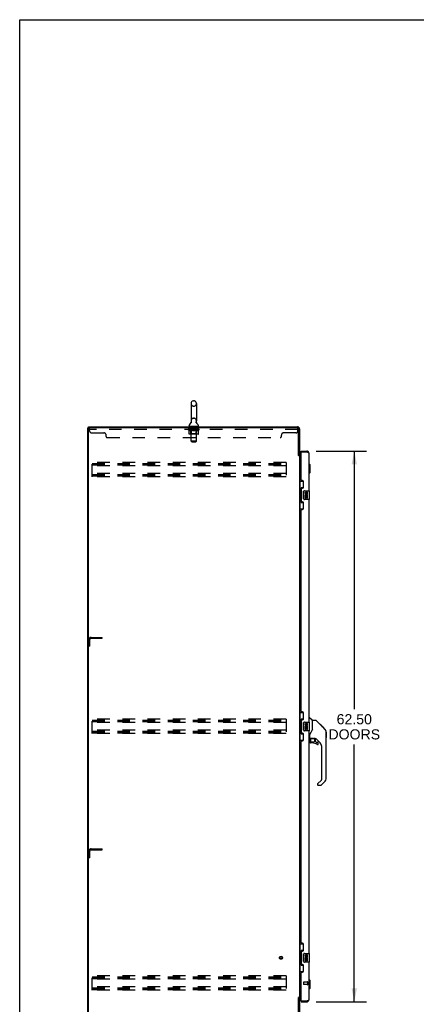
# Model space of a CAD drawing. Header units: inches. Extents: x 0 to 260, y 0 to 168.
# Tile 2 of 16: x 0 to 45, y 56 to 168. Entities that reach past the tile are written whole.
import ezdxf

# ---------------------------------------------------------------- set-up
doc = ezdxf.new("R2010")
doc.units = ezdxf.units.IN
doc.header["$LTSCALE"] = 14.28
doc.header["$MEASUREMENT"] = 0
doc.linetypes.add('HIDDEN', pattern=[0.2, 0.1, -0.1])
doc.layers.get('0').update_dxf_attribs({"linetype": 'CONTINUOUS'})
for name, color, linetype in [('02___PRT_ALL_AXES', 7, 'CONTINUOUS'), ('DEFAULT_2', 8, 'HIDDEN'), ('DIMENSIONS', 7, 'CONTINUOUS')]:
    doc.layers.add(name, color=color, linetype=linetype)
doc.styles.get("Standard").update_dxf_attribs({"font": 'arial.ttf'})
doc.dimstyles.new('DIMSTYLE_1', dxfattribs={"dimtxt": 1.145455, "dimasz": 1.527273, "dimexe": 0.09, "dimexo": 0.07, "dimgap": 0.0375, "dimtad": 0, "dimtih": 1, "dimtoh": 1, "dimzin": 4, "dimdsep": 46, "dimtxsty": 'Standard', "dimblk": '_FILLED', "dimblk1": '_FILLED', "dimblk2": '_FILLED', "dimcen": 0.09, "dimazin": 1, "dimtfac": 1, "dimtdec": 3, "dimtofl": 0, "dimtmove": 0, "dimatfit": 3, "dimldrblk": '_FILLED', "dimfxl": 1, "dimtolj": 1, "dimtzin": 4, "dimarcsym": 0})

# ---------------------------------------------------------------- blocks, each defined once
blk = doc.blocks.new('_FILLED')
at = {"color": 0, "linetype": 'ByBlock'}
blk.add_solid([(0, 0), (-1, 0.2), (-1, -0.2)], dxfattribs=at)
blk = doc.blocks.new('*D21')
at = {"layer": 'DIMENSIONS', "color": 2, "linetype": 'Continuous'}
for p, q in [((33.62, 119.06), (39.32, 119.06)), ((37.95, 119.06), (37.95, 89.78)), ((37.95, 56.56), (37.95, 85.77)), ((33.62, 56.56), (39.32, 56.56))]:
    blk.add_line(p, q, dxfattribs=at)
at = {"layer": 'DIMENSIONS', "color": 2, "linetype": 'Continuous', "xscale": 1.5272727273, "yscale": 1.5272727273, "zscale": 1.5272727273}
for p, rotation in [((37.95, 119.06), 90), ((37.95, 56.56), 270)]:
    blk.add_blockref('_FILLED', p, dxfattribs=dict(at, rotation=rotation))
at = {"layer": 'DIMENSIONS', "color": 2, "linetype": 'Continuous', "insert": (37.95, 89.2), "char_height": 1.145, "width": 5.8593, "attachment_point": 2, "line_spacing_factor": 0.9}
blk.add_mtext('62.50\\PDOORS', dxfattribs=at)

msp = doc.modelspace()

# ---------------------------------------------------------------- linework, layer by layer
at = {"color": 7, "linetype": 'Continuous'}
for p, q in [((0, 0), (0, 168)), ((0, 168), (259.636, 168)), ((19.434, 124.454), (19.434, 122.479)), ((19.697, 124.754), (19.784, 124.754)), ((20.046, 124.454), (20.046, 122.479)), ((7.792, 121.705), (7.792, 121.809)), ((19.217, 121.908), (19.217, 121.947)), ((19.24, 121.839), (19.24, 121.809)), ((20.24, 121.839), (19.24, 121.839)), ((19.449, 122.26), (19.447, 122.256)), ((20.24, 121.839), (20.24, 121.809)), ((20.263, 121.908), (20.263, 121.947)), ((7.74, 49.913), (7.74, 121.705)), ((7.74, 121.705), (7.855, 121.705)), ((31.636, 118.568), (31.74, 118.568)), ((31.944, 118.955), (31.944, 119.059)), ((31.964, 118.955), (31.944, 118.955)), ((32.552, 119.059), (32.552, 118.955)), ((32.838, 117.61), (32.798, 117.61)), ((32.838, 116.507), (32.838, 117.61)), ((32.956, 117.492), (32.838, 117.61)), ((32.956, 116.626), (32.956, 117.492)), ((32.838, 116.507), (32.798, 116.507)), ((32.956, 116.626), (32.838, 116.507)), ((31.74, 115.634), (32.181, 115.634)), ((31.779, 115.634), (31.779, 114.609)), ((32.144, 115.634), (32.144, 114.854)), ((31.758, 114.609), (31.758, 113.509)), ((31.758, 114.609), (31.88, 114.609)), ((31.88, 114.639), (31.88, 114.659)), ((31.88, 113.509), (31.88, 114.609)), ((31.917, 114.899), (31.917, 113.219)), ((32.144, 114.899), (31.917, 114.899)), ((32.203, 113.659), (32.203, 114.459)), ((32.303, 114.559), (32.843, 114.559)), ((32.858, 113.574), (32.858, 114.544)), ((31.758, 113.509), (31.88, 113.509)), ((31.779, 113.509), (31.779, 112.484)), ((31.88, 113.458), (31.88, 113.478)), ((31.917, 113.219), (32.144, 113.219)), ((32.144, 113.264), (32.144, 112.484)), ((32.843, 113.559), (32.303, 113.559)), ((31.74, 112.484), (32.181, 112.484)), ((31.74, 89.384), (32.181, 89.384)), ((31.779, 89.384), (31.779, 88.359)), ((32.144, 89.384), (32.144, 88.604)), ((31.758, 88.359), (31.88, 88.359)), ((31.758, 88.359), (31.758, 87.259)), ((31.88, 88.389), (31.88, 88.409)), ((31.88, 87.259), (31.88, 88.359)), ((32.144, 88.649), (31.917, 88.649)), ((31.917, 88.649), (31.917, 86.969)), ((32.303, 88.309), (32.843, 88.309)), ((32.798, 88.813), (32.861, 88.813)), ((32.858, 87.324), (32.858, 88.294)), ((33.186, 88.503), (32.889, 88.801)), ((33.553, 88.498), (33.192, 88.498)), ((33.192, 87.393), (33.192, 88.498)), ((34.374, 87.71), (33.609, 88.475)), ((31.758, 87.259), (31.88, 87.259)), ((31.779, 87.259), (31.779, 86.234)), ((31.88, 87.208), (31.88, 87.228)), ((32.203, 87.409), (32.203, 88.209)), ((32.843, 87.309), (32.303, 87.309)), ((33.192, 87.456), (33.171, 87.399)), ((34.13, 88.02), (34.063, 88.02)), ((34.137, 88.013), (34.071, 88.013)), ((34.147, 88.003), (34.08, 88.003)), ((34.154, 87.996), (34.087, 87.996)), ((34.162, 87.989), (34.095, 87.989)), ((34.181, 87.969), (34.114, 87.969)), ((34.13, 88.02), (34.457, 87.693)), ((34.204, 87.946), (34.137, 87.946)), ((34.227, 87.923), (34.16, 87.923)), ((34.251, 87.899), (34.184, 87.899)), ((34.275, 87.875), (34.208, 87.875)), ((34.298, 87.852), (34.231, 87.852)), ((34.291, 87.793), (34.246, 87.837)), ((34.32, 87.83), (34.254, 87.83)), ((34.341, 87.809), (34.274, 87.809)), ((34.347, 87.736), (34.291, 87.793)), ((34.358, 87.792), (34.291, 87.792)), ((34.371, 87.779), (34.304, 87.779)), ((34.375, 87.775), (34.308, 87.775)), ((34.377, 87.773), (34.31, 87.773)), ((34.378, 87.772), (34.311, 87.772)), ((34.378, 87.772), (34.312, 87.772)), ((34.381, 87.769), (34.314, 87.769)), ((34.385, 87.765), (34.319, 87.765)), ((34.391, 87.759), (34.325, 87.759)), ((34.405, 87.745), (34.338, 87.745)), ((34.373, 87.709), (34.347, 87.736)), ((34.42, 87.73), (34.353, 87.73)), ((34.428, 87.722), (34.361, 87.722)), ((34.435, 87.716), (34.368, 87.716)), ((34.373, 87.709), (34.652, 87.431)), ((34.447, 87.704), (34.38, 87.704)), ((34.452, 87.698), (34.385, 87.698)), ((34.455, 87.695), (34.388, 87.695)), ((34.456, 87.694), (34.39, 87.694)), ((34.457, 87.693), (34.39, 87.693)), ((34.457, 87.693), (34.39, 87.693)), ((34.541, 87.609), (34.457, 87.693)), ((34.475, 87.609), (34.541, 87.609)), ((34.543, 87.607), (34.476, 87.607)), ((34.546, 87.604), (34.479, 87.604)), ((34.543, 87.607), (34.546, 87.604)), ((34.766, 87.176), (34.766, 87.182)), ((34.767, 81.869), (34.767, 87.153)), ((34.779, 87.157), (34.779, 86.571)), ((31.74, 86.234), (32.181, 86.234)), ((31.917, 86.969), (32.144, 86.969)), ((32.144, 87.014), (32.144, 86.234)), ((32.877, 86.431), (32.798, 86.431)), ((32.916, 86.47), (32.916, 86.877)), ((32.916, 86.253), (32.916, 86.015)), ((32.936, 86.472), (33.231, 86.472)), ((32.974, 86.392), (33.054, 86.472)), ((32.98, 86.386), (32.977, 86.39)), ((32.984, 86.383), (32.98, 86.386)), ((32.988, 86.378), (32.984, 86.383)), ((33.504, 86.431), (33.416, 86.431)), ((33.546, 86.099), (33.546, 86.426)), ((33.55, 86.091), (33.622, 86.019)), ((34.082, 85.934), (33.581, 86.436)), ((33.231, 85.937), (32.995, 85.937)), ((33.63, 86.015), (33.782, 86.015)), ((33.861, 85.817), (33.861, 85.937)), ((34.255, 81.784), (34.255, 85.517)), ((33.796, 81.293), (34.232, 81.728)), ((34.651, 81.591), (34.199, 81.139)), ((33.782, 81.259), (33.782, 81.195)), ((34.144, 81.116), (33.861, 81.116)), ((31.74, 63.134), (32.181, 63.134)), ((31.779, 63.134), (31.779, 62.109)), ((32.144, 63.134), (32.144, 62.354)), ((31.758, 62.109), (31.88, 62.109)), ((31.758, 62.109), (31.758, 61.009)), ((31.88, 62.139), (31.88, 62.159)), ((31.88, 61.009), (31.88, 62.109)), ((32.144, 62.399), (31.917, 62.399)), ((31.917, 62.399), (31.917, 60.719)), ((32.203, 61.159), (32.203, 61.959)), ((32.303, 62.059), (32.843, 62.059)), ((32.858, 61.074), (32.858, 62.044)), ((31.758, 61.009), (31.88, 61.009)), ((31.779, 61.009), (31.779, 59.984)), ((31.88, 60.958), (31.88, 60.978)), ((31.917, 60.719), (32.144, 60.719)), ((32.144, 60.764), (32.144, 59.984)), ((32.843, 61.059), (32.303, 61.059)), ((31.74, 59.984), (32.181, 59.984)), ((32.838, 59.11), (32.798, 59.11)), ((32.956, 58.992), (32.838, 59.11)), ((32.838, 58.007), (32.838, 59.11)), ((32.956, 58.126), (32.838, 58.007)), ((32.956, 58.126), (32.956, 58.992)), ((31.636, 57.049), (31.74, 57.049)), ((32.838, 58.007), (32.798, 58.007)), ((31.944, 56.663), (31.964, 56.663)), ((31.944, 56.663), (31.944, 56.559)), ((32.552, 56.559), (32.552, 56.663))]:
    msp.add_line(p, q, dxfattribs=at)
at = {"color": 3, "linetype": 'Continuous'}
for p, q in [((7.792, 121.809), (31.494, 121.809)), ((7.792, 49.975), (7.792, 121.642)), ((31.493, 121.705), (7.855, 121.705)), ((31.636, 118.557), (31.636, 121.562)), ((31.74, 121.562), (31.74, 118.555)), ((31.65, 118.535), (31.647, 118.539)), ((31.74, 118.516), (31.666, 118.516)), ((31.74, 118.516), (31.74, 57.101)), ((31.944, 119.059), (32.552, 119.059)), ((31.944, 115.766), (31.944, 118.935)), ((31.964, 118.955), (32.552, 118.955)), ((32.798, 118.812), (32.798, 114.559)), ((31.944, 118.361), (31.74, 118.361)), ((31.883, 118.413), (31.944, 118.413)), ((32.064, 115.706), (32.004, 115.706)), ((32.194, 114.956), (32.194, 115.576)), ((31.944, 113.351), (31.944, 114.766)), ((32.004, 114.826), (32.064, 114.826)), ((32.064, 113.291), (32.004, 113.291)), ((32.194, 112.541), (32.194, 113.161)), ((32.798, 113.559), (32.798, 88.309)), ((31.944, 89.516), (31.944, 112.351)), ((32.004, 112.411), (32.064, 112.411)), ((32.064, 89.456), (32.004, 89.456)), ((31.944, 87.101), (31.944, 88.516)), ((32.004, 88.576), (32.064, 88.576)), ((32.194, 88.706), (32.194, 89.326)), ((32.798, 87.309), (32.798, 62.059)), ((31.944, 63.266), (31.944, 86.101)), ((32.064, 87.041), (32.004, 87.041)), ((32.004, 86.161), (32.064, 86.161)), ((32.194, 86.291), (32.194, 86.911)), ((32.064, 63.206), (32.004, 63.206)), ((32.194, 62.456), (32.194, 63.076)), ((31.944, 60.851), (31.944, 62.266)), ((32.004, 62.326), (32.064, 62.326)), ((32.064, 60.791), (32.004, 60.791)), ((32.194, 60.041), (32.194, 60.661)), ((32.798, 61.059), (32.798, 56.805)), ((31.944, 56.683), (31.944, 59.851)), ((32.004, 59.911), (32.064, 59.911)), ((31.636, 50.056), (31.636, 57.06)), ((31.74, 57.101), (31.666, 57.101)), ((31.74, 57.257), (31.944, 57.257)), ((31.74, 57.062), (31.74, 50.055)), ((31.944, 57.205), (31.883, 57.205)), ((31.944, 56.559), (32.552, 56.559)), ((31.964, 56.663), (32.552, 56.663)), ((32.552, 56.663), (32.584, 56.675))]:
    msp.add_line(p, q, dxfattribs=at)
at = {"color": 7, "linetype": 'Continuous'}
for points in [[(19.454, 122.372), (19.455, 122.368), (19.457, 122.363), (19.458, 122.358), (19.459, 122.353), (19.46, 122.349), (19.461, 122.344), (19.462, 122.339), (19.462, 122.334), (19.463, 122.329), (19.463, 122.324), (19.463, 122.319), (19.462, 122.314), (19.462, 122.308), (19.462, 122.303), (19.461, 122.299), (19.46, 122.294), (19.459, 122.289), (19.458, 122.284), (19.456, 122.279), (19.455, 122.274), (19.453, 122.269), (19.451, 122.265), (19.449, 122.26)], [(20.034, 122.256), (20.032, 122.26), (20.03, 122.265), (20.028, 122.269), (20.026, 122.274), (20.024, 122.279), (20.023, 122.284), (20.022, 122.289), (20.021, 122.294), (20.02, 122.298), (20.019, 122.303), (20.018, 122.308), (20.018, 122.313), (20.018, 122.318), (20.018, 122.324), (20.018, 122.329), (20.018, 122.334), (20.019, 122.339), (20.019, 122.344), (20.02, 122.349), (20.021, 122.353), (20.023, 122.358), (20.024, 122.363), (20.025, 122.368), (20.027, 122.372)], [(31.917, 114.875), (31.917, 114.872), (31.918, 114.868), (31.919, 114.864), (31.92, 114.86), (31.922, 114.855), (31.924, 114.85), (31.926, 114.844), (31.929, 114.838), (31.933, 114.832), (31.936, 114.825), (31.941, 114.817), (31.946, 114.81), (31.951, 114.801), (31.953, 114.798)], [(32.203, 114.459), (32.204, 114.465), (32.204, 114.471), (32.205, 114.477), (32.206, 114.483), (32.208, 114.489), (32.21, 114.495)], [(31.953, 113.32), (31.951, 113.316), (31.946, 113.308), (31.941, 113.3), (31.936, 113.293), (31.933, 113.286), (31.929, 113.279), (31.926, 113.273), (31.924, 113.268), (31.922, 113.263), (31.92, 113.258), (31.919, 113.253), (31.918, 113.249), (31.917, 113.246), (31.917, 113.242)], [(32.21, 113.623), (32.208, 113.628), (32.206, 113.634), (32.205, 113.64), (32.204, 113.646), (32.204, 113.652), (32.203, 113.659)], [(31.917, 88.625), (31.917, 88.622), (31.918, 88.618), (31.919, 88.614), (31.92, 88.61), (31.922, 88.605), (31.924, 88.6), (31.926, 88.594), (31.929, 88.588), (31.933, 88.582), (31.936, 88.575), (31.941, 88.567), (31.946, 88.56), (31.951, 88.551), (31.953, 88.548)], [(33.609, 88.475), (33.601, 88.481), (33.592, 88.487), (33.583, 88.492), (33.574, 88.495), (33.563, 88.497), (33.553, 88.498)], [(32.203, 88.209), (32.204, 88.215), (32.204, 88.221), (32.205, 88.227), (32.206, 88.233), (32.208, 88.239), (32.21, 88.245)], [(32.21, 87.373), (32.208, 87.378), (32.206, 87.384), (32.205, 87.39), (32.204, 87.396), (32.204, 87.402), (32.203, 87.409)], [(33.171, 87.399), (33.141, 87.33), (33.104, 87.259), (33.062, 87.186), (33.014, 87.112), (32.97, 87.048)], [(34.767, 87.153), (34.766, 87.182), (34.76, 87.223), (34.751, 87.264), (34.737, 87.304), (34.719, 87.341), (34.697, 87.377), (34.672, 87.41), (34.652, 87.431)], [(31.953, 87.07), (31.951, 87.066), (31.946, 87.058), (31.941, 87.05), (31.936, 87.043), (31.933, 87.036), (31.929, 87.029), (31.926, 87.023), (31.924, 87.018), (31.922, 87.013), (31.92, 87.008), (31.919, 87.003), (31.918, 86.999), (31.917, 86.996), (31.917, 86.992)], [(32.97, 87.048), (32.959, 87.032), (32.944, 87.003), (32.931, 86.971), (32.922, 86.937), (32.917, 86.902), (32.916, 86.877)], [(32.988, 86.378), (32.979, 86.368), (32.97, 86.357), (32.962, 86.346), (32.956, 86.334), (32.95, 86.321), (32.945, 86.308), (32.941, 86.294), (32.939, 86.281), (32.937, 86.267), (32.936, 86.253)], [(32.977, 86.39), (32.976, 86.391), (32.975, 86.392), (32.974, 86.392), (32.974, 86.392)], [(33.231, 86.472), (33.238, 86.472), (33.258, 86.471), (33.279, 86.468), (33.3, 86.465), (33.32, 86.46), (33.338, 86.454), (33.354, 86.449), (33.368, 86.444), (33.38, 86.44), (33.39, 86.436), (33.399, 86.434), (33.407, 86.432)], [(33.407, 86.432), (33.415, 86.431), (33.416, 86.431)], [(31.917, 62.375), (31.917, 62.372), (31.918, 62.368), (31.919, 62.364), (31.92, 62.36), (31.922, 62.355), (31.924, 62.35), (31.926, 62.344), (31.929, 62.338), (31.933, 62.332), (31.936, 62.325), (31.941, 62.317), (31.946, 62.31), (31.951, 62.301), (31.953, 62.298)], [(32.203, 61.959), (32.204, 61.965), (32.204, 61.971), (32.205, 61.977), (32.206, 61.983), (32.208, 61.989), (32.21, 61.995)], [(31.953, 60.82), (31.951, 60.816), (31.946, 60.808), (31.941, 60.8), (31.936, 60.793), (31.933, 60.786), (31.929, 60.779), (31.926, 60.773), (31.924, 60.768), (31.922, 60.763), (31.92, 60.758), (31.919, 60.753), (31.918, 60.749), (31.917, 60.746), (31.917, 60.742)], [(32.21, 61.123), (32.208, 61.128), (32.206, 61.134), (32.205, 61.14), (32.204, 61.146), (32.204, 61.152), (32.203, 61.159)]]:
    msp.add_lwpolyline(points, dxfattribs=at)
at = {"color": 3, "linetype": 'Continuous'}
for points in [[(31.647, 118.539), (31.647, 118.541), (31.646, 118.542), (31.645, 118.544), (31.644, 118.546), (31.643, 118.547), (31.642, 118.549), (31.64, 118.551), (31.639, 118.553), (31.638, 118.555), (31.636, 118.557)], [(31.666, 118.516), (31.664, 118.518), (31.662, 118.519), (31.66, 118.521), (31.659, 118.522), (31.657, 118.524), (31.656, 118.525), (31.655, 118.527), (31.654, 118.528), (31.653, 118.529), (31.652, 118.531), (31.651, 118.532), (31.65, 118.534), (31.65, 118.535)], [(32.646, 118.919), (32.631, 118.925), (32.616, 118.931), (32.6, 118.937), (32.584, 118.943), (32.552, 118.955)], [(32.798, 118.812), (32.798, 118.818), (32.796, 118.824), (32.793, 118.83), (32.79, 118.836), (32.785, 118.842), (32.779, 118.848), (32.773, 118.854), (32.765, 118.86), (32.757, 118.866), (32.747, 118.872), (32.737, 118.877), (32.726, 118.883), (32.714, 118.889), (32.702, 118.895), (32.689, 118.901), (32.675, 118.907), (32.661, 118.913), (32.646, 118.919)], [(31.65, 57.082), (31.647, 57.078), (31.647, 57.077), (31.646, 57.075), (31.645, 57.073), (31.644, 57.072), (31.643, 57.07), (31.642, 57.068), (31.64, 57.066), (31.639, 57.065), (31.638, 57.063), (31.636, 57.06)], [(31.666, 57.101), (31.664, 57.1), (31.662, 57.098), (31.66, 57.097), (31.659, 57.095), (31.657, 57.094), (31.656, 57.092), (31.655, 57.091), (31.654, 57.089), (31.653, 57.088), (31.652, 57.087), (31.651, 57.085), (31.65, 57.084), (31.65, 57.082)], [(32.584, 56.675), (32.6, 56.68), (32.616, 56.686), (32.631, 56.692)], [(32.631, 56.692), (32.646, 56.698), (32.661, 56.704), (32.675, 56.71), (32.689, 56.716), (32.702, 56.722), (32.714, 56.728), (32.726, 56.734), (32.737, 56.74), (32.747, 56.746), (32.757, 56.752), (32.765, 56.758), (32.773, 56.764), (32.779, 56.77), (32.785, 56.775), (32.79, 56.781), (32.793, 56.787), (32.796, 56.793), (32.798, 56.799), (32.798, 56.805)]]:
    msp.add_lwpolyline(points, dxfattribs=at)
at = {"color": 7, "linetype": 'Continuous'}
msp.add_circle((33.231, 86.232), 0.217, dxfattribs=at)
for centre, radius, start, end in [((19.74, 124.454), 0.306, 105.63034, 180), ((19.697, 124.61), 0.144, 90, 105.63034), ((19.784, 124.61), 0.144, 74.36966, 90), ((19.74, 124.454), 0.306, 0, 74.36966), ((19.361, 121.947), 0.144, 124.66265, 180), ((19.286, 121.908), 0.069, 180, 270), ((18.982, 122.495), 0.523, 304.66237, 336.93176), ((19.74, 122.479), 0.306, 180, 200.48713), ((20.499, 122.495), 0.523, 203.06823, 235.33763), ((19.74, 122.479), 0.306, 339.51287, 360), ((20.194, 121.908), 0.069, 270, 360), ((20.119, 121.947), 0.144, 0, 55.33735), ((32.552, 118.812), 0.142, 48.63357, 90), ((32.634, 118.669), 0.26, 90, 92.61185), ((32.303, 114.459), 0.1, 90, 158.79459), ((32.843, 114.544), 0.015, 0, 90), ((32.303, 113.659), 0.1, 201.20502, 270), ((32.843, 113.574), 0.015, 270, 360), ((32.303, 88.209), 0.1, 90, 158.79459), ((32.843, 88.294), 0.015, 0, 90), ((32.861, 88.773), 0.0394, 45, 90), ((33.172, 88.49), 0.0197, 0, 45), ((32.303, 87.409), 0.1, 201.20502, 270), ((32.843, 87.324), 0.015, 270, 360), ((34.759, 87.157), 0.0197, 0, 68.93953), ((32.877, 86.47), 0.0394, 270, 360), ((32.936, 86.492), 0.0197, 180, 270), ((33.113, 86.253), 0.197, 135, 180), ((33.504, 86.234), 0.197, 52.51213, 90), ((33.558, 86.099), 0.0118, 180, 225), ((34.759, 86.571), 0.0197, 293.60704, 360), ((32.995, 86.015), 0.0787, 180, 270), ((33.231, 85.149), 0.787, 50.4788, 90), ((33.63, 86.027), 0.0118, 225, 270), ((33.782, 85.817), 0.0787, 230.4788, 360), ((33.782, 85.937), 0.0787, 0, 90), ((33.664, 85.517), 0.591, 0, 45), ((34.176, 81.784), 0.0787, 315, 360), ((34.373, 81.869), 0.394, 315, 360), ((33.83, 81.259), 0.0472, 135, 180), ((33.861, 81.195), 0.0787, 180, 270), ((34.144, 81.195), 0.0787, 270, 315), ((32.303, 61.959), 0.1, 90, 158.79459), ((32.843, 62.044), 0.015, 0, 90), ((32.303, 61.159), 0.1, 201.20502, 270), ((32.843, 61.074), 0.015, 270, 360), ((32.552, 56.805), 0.142, 270, 311.36642), ((32.634, 56.949), 0.26, 267.37257, 270)]:
    msp.add_arc(centre, radius, start, end, dxfattribs=at)
at = {"color": 3, "linetype": 'Continuous'}
for centre, radius, start, end in [((31.494, 121.562), 0.246, 0, 90), ((7.855, 121.642), 0.0625, 90, 180), ((31.493, 121.562), 0.143, 0, 90), ((31.883, 118.555), 0.142, 180, 270), ((31.964, 118.935), 0.02, 90, 180), ((32.552, 118.812), 0.246, 0, 90), ((32.004, 115.766), 0.06, 180, 270), ((32.064, 115.576), 0.13, 0, 90), ((32.004, 114.766), 0.06, 90, 180), ((32.064, 114.956), 0.13, 270, 360), ((32.004, 113.351), 0.06, 180, 270), ((32.064, 113.161), 0.13, 0, 90), ((32.004, 112.351), 0.06, 90, 180), ((32.064, 112.541), 0.13, 270, 360), ((32.004, 89.516), 0.06, 180, 270), ((32.064, 89.326), 0.13, 0, 90), ((32.004, 88.516), 0.06, 90, 180), ((32.064, 88.706), 0.13, 270, 360), ((32.004, 87.101), 0.06, 180, 270), ((32.004, 86.101), 0.06, 90, 180), ((32.064, 86.911), 0.13, 0, 90), ((32.064, 86.291), 0.13, 270, 360), ((32.004, 63.266), 0.06, 180, 270), ((32.064, 63.076), 0.13, 0, 90), ((32.004, 62.266), 0.06, 90, 180), ((32.064, 62.456), 0.13, 270, 360), ((32.004, 60.851), 0.06, 180, 270), ((32.064, 60.661), 0.13, 0, 90), ((32.004, 59.851), 0.06, 90, 180), ((32.064, 60.041), 0.13, 270, 360), ((31.883, 57.062), 0.142, 90, 180), ((31.964, 56.683), 0.02, 180, 270), ((32.552, 56.805), 0.246, 270, 360)]:
    msp.add_arc(centre, radius, start, end, dxfattribs=at)
at = {"color": 7, "linetype": 'Continuous'}
for centre, start_param, end_param in [((31.984, 114.649), 0.699287, 1.5140098), ((31.984, 114.649), -4.6556025, -3.8408796), ((31.984, 113.468), 0.699287, 1.5140098), ((31.984, 113.468), -4.6556025, -3.8408796), ((31.984, 88.399), 0.699287, 1.5140098), ((31.984, 88.399), -4.6556025, -3.8408796), ((31.984, 87.218), 0.699287, 1.5140098), ((31.984, 87.218), -4.6556025, -3.8408796), ((31.984, 62.149), 0.699287, 1.5140098), ((31.984, 62.149), -4.6556025, -3.8408796), ((31.984, 60.968), 0.699287, 1.5140098), ((31.984, 60.968), -4.6556025, -3.8408796)]:
    msp.add_ellipse(centre, major_axis=(0, 0.18), ratio=0.5794935, start_param=start_param, end_param=end_param, dxfattribs=at)
at = {"layer": '02___PRT_ALL_AXES', "color": 8, "linetype": 'HIDDEN'}
for p, q in [((19.303, 121.518), (19.303, 121.705)), ((20.178, 121.705), (19.303, 121.705)), ((20.178, 121.518), (19.303, 121.518)), ((20.178, 121.518), (20.178, 121.705)), ((32.651, 58.787), (32.204, 58.787)), ((32.651, 58.539), (32.204, 58.539)), ((32.651, 58.787), (32.651, 58.539))]:
    msp.add_line(p, q, dxfattribs=at)
at = {"layer": '02___PRT_ALL_AXES', "color": 7, "linetype": 'Continuous'}
for p, q in [((32.341, 114.404), (32.341, 114.268)), ((32.404, 114.404), (32.341, 114.404)), ((32.394, 113.943), (32.421, 113.962)), ((32.404, 114.268), (32.404, 114.404)), ((32.469, 114.331), (32.469, 114.262)), ((32.53, 114.268), (32.529, 114.31)), ((32.585, 113.979), (32.642, 113.954)), ((32.592, 114.31), (32.592, 114.174)), ((32.592, 114.174), (32.655, 114.174)), ((32.655, 114.174), (32.655, 114.31)), ((32.341, 113.943), (32.341, 113.713)), ((32.359, 113.943), (32.341, 113.943)), ((32.341, 113.713), (32.404, 113.713)), ((32.394, 113.943), (32.655, 113.943)), ((32.404, 113.713), (32.404, 113.88)), ((32.404, 113.88), (32.469, 113.88)), ((32.469, 113.88), (32.469, 113.744)), ((32.469, 113.744), (32.529, 113.744)), ((32.529, 113.744), (32.529, 113.88)), ((32.529, 113.88), (32.592, 113.88)), ((32.592, 113.88), (32.592, 113.713)), ((32.592, 113.713), (32.655, 113.713)), ((32.655, 113.713), (32.655, 113.943)), ((32.404, 88.154), (32.341, 88.154)), ((32.341, 88.154), (32.341, 88.018)), ((32.359, 87.693), (32.341, 87.693)), ((32.341, 87.693), (32.341, 87.463)), ((32.341, 87.463), (32.404, 87.463)), ((32.394, 87.693), (32.421, 87.712)), ((32.394, 87.693), (32.655, 87.693)), ((32.404, 88.018), (32.404, 88.154)), ((32.404, 87.63), (32.469, 87.63)), ((32.404, 87.463), (32.404, 87.63)), ((32.469, 88.081), (32.469, 88.012)), ((32.469, 87.63), (32.469, 87.494)), ((32.469, 87.494), (32.529, 87.494)), ((32.53, 88.018), (32.529, 88.06)), ((32.529, 87.63), (32.592, 87.63)), ((32.529, 87.494), (32.529, 87.63)), ((32.585, 87.729), (32.642, 87.704)), ((32.592, 88.06), (32.592, 87.924)), ((32.592, 87.924), (32.655, 87.924)), ((32.592, 87.63), (32.592, 87.463)), ((32.592, 87.463), (32.655, 87.463)), ((32.655, 87.924), (32.655, 88.06)), ((32.655, 87.463), (32.655, 87.693)), ((32.404, 61.904), (32.341, 61.904)), ((32.341, 61.904), (32.341, 61.768)), ((32.394, 61.443), (32.421, 61.462)), ((32.404, 61.768), (32.404, 61.904)), ((32.469, 61.831), (32.469, 61.762)), ((32.53, 61.768), (32.529, 61.81)), ((32.585, 61.479), (32.642, 61.454)), ((32.592, 61.81), (32.592, 61.674)), ((32.592, 61.674), (32.655, 61.674)), ((32.655, 61.674), (32.655, 61.81)), ((32.359, 61.443), (32.341, 61.443)), ((32.341, 61.443), (32.341, 61.213)), ((32.341, 61.213), (32.404, 61.213)), ((32.394, 61.443), (32.655, 61.443)), ((32.404, 61.38), (32.469, 61.38)), ((32.404, 61.213), (32.404, 61.38)), ((32.469, 61.38), (32.469, 61.244)), ((32.469, 61.244), (32.529, 61.244)), ((32.529, 61.38), (32.592, 61.38)), ((32.529, 61.244), (32.529, 61.38)), ((32.592, 61.38), (32.592, 61.213)), ((32.592, 61.213), (32.655, 61.213)), ((32.655, 61.213), (32.655, 61.443))]:
    msp.add_line(p, q, dxfattribs=at)
at = {"layer": '02___PRT_ALL_AXES', "color": 8, "linetype": 'HIDDEN'}
msp.add_circle((29.636, 61.559), 0.124, dxfattribs=at)
at = {"layer": '02___PRT_ALL_AXES', "color": 7, "linetype": 'Continuous'}
for centre, radius, start, end in [((32.435, 114.268), 0.0943, 180, 360), ((32.495, 114.016), 0.154, 161.41988, 206.19629), ((32.498, 114.017), 0.157, 336.59665, 161.87913), ((32.435, 114.268), 0.0314, 180, 261.22946), ((32.498, 114.017), 0.0943, 336.59665, 215.11217), ((32.435, 114.273), 0.0362, 263.42855, 341.76278), ((32.561, 114.31), 0.0943, 68.69989, 167.43379), ((32.561, 114.31), 0.0314, 0, 180.04847), ((32.561, 114.31), 0.0943, 0, 68.67039), ((32.498, 114.017), 0.157, 205.73705, 207.8532), ((32.435, 88.018), 0.0943, 180, 360), ((32.495, 87.766), 0.154, 161.41988, 206.19629), ((32.498, 87.767), 0.157, 336.59665, 161.87913), ((32.498, 87.767), 0.157, 205.73705, 207.8532), ((32.435, 88.018), 0.0314, 180, 261.22946), ((32.498, 87.767), 0.0943, 336.59665, 215.11217), ((32.435, 88.023), 0.0362, 263.42855, 341.76278), ((32.561, 88.06), 0.0943, 68.69989, 167.43379), ((32.561, 88.06), 0.0314, 0, 180.04847), ((32.561, 88.06), 0.0943, 0, 68.67039), ((32.435, 61.768), 0.0943, 180, 360), ((32.495, 61.516), 0.154, 161.41988, 206.19629), ((32.498, 61.517), 0.157, 336.59665, 161.87913), ((32.498, 61.517), 0.157, 205.73705, 207.8532), ((32.435, 61.768), 0.0314, 180, 261.22946), ((32.498, 61.517), 0.0943, 336.59665, 215.11217), ((32.435, 61.773), 0.0362, 263.42855, 341.76278), ((32.561, 61.81), 0.0943, 68.69989, 167.43379), ((32.561, 61.81), 0.0314, 0, 180.04847), ((32.561, 61.81), 0.0943, 0, 68.67039)]:
    msp.add_arc(centre, radius, start, end, dxfattribs=at)
at = {"layer": 'DEFAULT_2', "color": 8, "linetype": 'HIDDEN'}
for p, q in [((19.697, 124.154), (19.784, 124.154)), ((19.428, 121.839), (19.428, 121.809)), ((19.44, 120.158), (19.44, 121.804)), ((19.697, 122.779), (19.784, 122.779)), ((20.04, 120.158), (20.04, 121.804)), ((20.053, 121.839), (20.053, 121.809)), ((7.928, 121.36), (7.928, 121.705)), ((31.553, 121.518), (7.928, 121.518)), ((8.178, 121.11), (9.553, 121.11)), ((9.803, 120.705), (9.803, 120.86)), ((19.107, 121.477), (19.107, 121.524)), ((19.206, 121.407), (19.107, 121.477)), ((20.373, 121.477), (19.107, 121.477)), ((19.117, 121.517), (19.117, 121.524)), ((19.125, 121.514), (19.125, 121.517)), ((19.125, 121.514), (20.355, 121.514)), ((19.134, 121.514), (19.134, 121.517)), ((19.135, 121.514), (19.135, 121.517)), ((19.145, 121.517), (19.145, 121.524)), ((19.161, 121.514), (19.161, 121.517)), ((19.163, 121.514), (19.163, 121.517)), ((19.192, 121.517), (19.192, 121.524)), ((19.206, 121.514), (19.206, 121.517)), ((19.206, 121.002), (19.206, 121.407)), ((19.206, 121.407), (19.22, 121.398)), ((19.209, 121.514), (19.209, 121.517)), ((19.413, 121.517), (19.212, 121.517)), ((19.234, 121.39), (19.22, 121.398)), ((19.248, 121.382), (19.234, 121.39)), ((19.261, 121.376), (19.247, 121.382)), ((20.234, 120.965), (19.249, 120.965)), ((19.255, 121.517), (19.255, 121.524)), ((19.256, 121.514), (19.256, 121.517)), ((19.257, 121.514), (19.257, 121.517)), ((19.26, 121.514), (19.26, 121.517)), ((19.275, 121.37), (19.261, 121.376)), ((19.267, 121.514), (19.267, 121.517)), ((19.267, 121.514), (19.267, 121.517)), ((19.271, 121.514), (19.271, 121.517)), ((19.274, 121.514), (19.274, 121.518)), ((19.288, 121.365), (19.274, 121.37)), ((19.279, 121.514), (19.279, 121.517)), ((19.392, 121.365), (19.288, 121.365)), ((19.293, 121.514), (19.293, 121.517)), ((19.311, 121.514), (19.311, 121.519)), ((19.311, 121.514), (19.311, 121.517)), ((19.332, 121.514), (19.332, 121.517)), ((19.332, 121.514), (19.332, 121.517)), ((19.333, 121.517), (19.333, 121.524)), ((19.343, 121.514), (19.343, 121.517)), ((19.347, 121.514), (19.347, 121.517)), ((19.356, 121.514), (19.356, 121.517)), ((19.368, 121.514), (19.368, 121.521)), ((19.383, 121.514), (19.383, 121.517)), ((19.386, 121.514), (19.386, 121.517)), ((19.427, 121.005), (19.388, 120.965)), ((19.392, 121.365), (19.405, 121.37)), ((19.419, 121.376), (19.405, 121.37)), ((19.413, 121.514), (19.413, 121.517)), ((19.48, 121.517), (19.418, 121.517)), ((19.432, 121.382), (19.419, 121.376)), ((19.424, 121.517), (19.424, 121.524)), ((19.427, 121.005), (19.427, 121.474)), ((20.053, 121.005), (19.427, 121.005)), ((19.43, 121.514), (19.43, 121.517)), ((19.446, 121.39), (19.432, 121.382)), ((19.435, 121.514), (19.435, 121.517)), ((19.441, 121.514), (19.441, 121.522)), ((19.445, 121.514), (19.445, 121.517)), ((19.46, 121.398), (19.446, 121.39)), ((19.456, 121.514), (19.456, 121.517)), ((19.474, 121.408), (19.46, 121.398)), ((19.474, 121.002), (19.474, 121.408)), ((19.474, 121.408), (19.503, 121.398)), ((19.48, 121.514), (19.48, 121.517)), ((19.485, 120.97), (19.483, 120.972)), ((19.49, 120.966), (19.488, 120.968)), ((19.493, 120.966), (19.49, 120.966)), ((19.495, 120.965), (19.493, 120.966)), ((19.555, 121.517), (19.496, 121.517)), ((19.531, 121.39), (19.502, 121.398)), ((19.516, 121.514), (19.516, 121.517)), ((19.524, 121.517), (19.524, 121.524)), ((19.527, 121.514), (19.527, 121.517)), ((19.53, 121.514), (19.53, 121.523)), ((19.559, 121.382), (19.531, 121.39)), ((19.532, 121.514), (19.532, 121.517)), ((19.54, 121.514), (19.54, 121.517)), ((19.555, 121.514), (19.555, 121.517)), ((19.586, 121.375), (19.558, 121.382)), ((19.636, 121.517), (19.581, 121.517)), ((19.614, 121.37), (19.586, 121.376)), ((19.594, 121.514), (19.594, 121.517)), ((19.641, 121.365), (19.614, 121.37)), ((19.626, 121.517), (19.74, 121.524)), ((19.63, 121.517), (19.63, 121.524)), ((19.631, 121.524), (19.63, 121.524)), ((19.631, 121.517), (19.631, 121.524)), ((19.631, 121.514), (19.631, 121.517)), ((19.635, 121.514), (19.635, 121.517)), ((19.636, 121.514), (19.636, 121.517)), ((19.636, 121.514), (19.636, 121.517)), ((19.839, 121.365), (19.641, 121.365)), ((19.719, 121.517), (19.671, 121.517)), ((19.677, 121.514), (19.677, 121.517)), ((19.719, 121.514), (19.719, 121.517)), ((19.738, 121.517), (19.738, 121.517)), ((19.738, 121.514), (19.738, 121.517)), ((19.738, 121.514), (19.738, 121.517)), ((19.74, 121.517), (19.74, 121.524)), ((19.74, 121.524), (19.855, 121.517)), ((19.743, 121.514), (19.743, 121.517)), ((19.743, 121.514), (19.743, 121.517)), ((19.743, 121.517), (19.743, 121.517)), ((19.761, 121.514), (19.761, 121.517)), ((19.761, 121.517), (19.809, 121.517)), ((19.804, 121.514), (19.804, 121.517)), ((19.839, 121.365), (19.867, 121.37)), ((19.844, 121.514), (19.844, 121.517)), ((19.845, 121.514), (19.845, 121.517)), ((19.845, 121.517), (19.899, 121.517)), ((19.846, 121.514), (19.846, 121.517)), ((19.85, 121.517), (19.85, 121.524)), ((19.85, 121.517), (19.85, 121.524)), ((19.85, 121.524), (19.85, 121.524)), ((19.85, 121.514), (19.85, 121.517)), ((19.895, 121.376), (19.867, 121.37)), ((19.886, 121.514), (19.886, 121.517)), ((19.923, 121.382), (19.895, 121.376)), ((19.951, 121.39), (19.923, 121.382)), ((19.925, 121.514), (19.925, 121.517)), ((19.925, 121.517), (19.984, 121.517)), ((19.941, 121.514), (19.941, 121.517)), ((19.948, 121.514), (19.948, 121.517)), ((19.951, 121.514), (19.951, 121.523)), ((19.98, 121.399), (19.951, 121.39)), ((19.953, 121.514), (19.953, 121.517)), ((19.957, 121.517), (19.957, 121.524)), ((19.964, 121.514), (19.964, 121.517)), ((20.009, 121.409), (19.98, 121.399)), ((20, 121.514), (20, 121.517)), ((20, 121.517), (20.062, 121.517)), ((20.009, 121.002), (20.009, 121.409)), ((20.009, 121.409), (20.024, 121.399)), ((20.024, 121.514), (20.024, 121.517)), ((20.039, 121.39), (20.024, 121.399)), ((20.035, 121.514), (20.035, 121.517)), ((20.053, 121.382), (20.038, 121.39)), ((20.039, 121.514), (20.039, 121.522)), ((20.045, 121.514), (20.045, 121.517)), ((20.05, 121.514), (20.05, 121.517)), ((20.053, 121.005), (20.053, 121.474)), ((20.067, 121.375), (20.053, 121.382)), ((20.053, 121.005), (20.093, 120.965)), ((20.057, 121.517), (20.057, 121.524)), ((20.067, 121.514), (20.067, 121.517)), ((20.067, 121.517), (20.373, 121.517)), ((20.081, 121.37), (20.067, 121.376)), ((20.096, 121.365), (20.081, 121.37)), ((20.094, 121.514), (20.094, 121.517)), ((20.189, 121.365), (20.096, 121.365)), ((20.097, 121.514), (20.097, 121.517)), ((20.113, 121.514), (20.113, 121.521)), ((20.124, 121.514), (20.124, 121.517)), ((20.133, 121.514), (20.133, 121.517)), ((20.138, 121.514), (20.138, 121.517)), ((20.147, 121.517), (20.147, 121.524)), ((20.149, 121.514), (20.149, 121.517)), ((20.149, 121.514), (20.149, 121.517)), ((20.169, 121.514), (20.169, 121.519)), ((20.17, 121.514), (20.17, 121.517)), ((20.188, 121.514), (20.188, 121.517)), ((20.189, 121.365), (20.204, 121.37)), ((20.202, 121.514), (20.202, 121.517)), ((20.218, 121.376), (20.204, 121.37)), ((20.206, 121.514), (20.206, 121.518)), ((20.21, 121.514), (20.21, 121.517)), ((20.213, 121.514), (20.213, 121.517)), ((20.213, 121.514), (20.213, 121.517)), ((20.233, 121.382), (20.218, 121.376)), ((20.22, 121.514), (20.22, 121.517)), ((20.223, 121.514), (20.223, 121.517)), ((20.224, 121.514), (20.224, 121.517)), ((20.225, 121.517), (20.225, 121.524)), ((20.247, 121.39), (20.232, 121.382)), ((20.262, 121.399), (20.247, 121.39)), ((20.252, 121.52), (20.372, 121.521)), ((20.252, 121.517), (20.252, 121.52)), ((20.277, 121.409), (20.262, 121.399)), ((20.271, 121.514), (20.271, 121.517)), ((20.274, 121.514), (20.274, 121.517)), ((20.277, 121.409), (20.373, 121.477)), ((20.277, 121.002), (20.277, 121.409)), ((20.289, 121.517), (20.289, 121.524)), ((20.317, 121.514), (20.317, 121.517)), ((20.319, 121.514), (20.319, 121.517)), ((20.335, 121.517), (20.335, 121.524)), ((20.345, 121.514), (20.345, 121.517)), ((20.346, 121.514), (20.346, 121.517)), ((20.355, 121.514), (20.355, 121.517)), ((20.364, 121.517), (20.364, 121.524)), ((20.372, 121.517), (20.372, 121.521)), ((20.373, 121.477), (20.373, 121.517)), ((29.678, 120.705), (29.678, 120.86)), ((31.303, 121.11), (29.928, 121.11)), ((31.493, 121.705), (31.553, 121.705)), ((31.553, 121.36), (31.553, 121.705)), ((9.928, 120.58), (29.553, 120.58)), ((19.509, 120.089), (19.44, 120.158)), ((20.04, 120.158), (19.44, 120.158)), ((19.509, 120.089), (19.971, 120.089)), ((19.971, 120.089), (20.04, 120.158)), ((8.219, 116.121), (8.219, 117.746)), ((30.219, 117.746), (8.219, 117.746)), ((8.219, 117.642), (30.219, 117.642)), ((8.219, 117.552), (30.219, 117.552)), ((8.219, 117.475), (30.219, 117.475)), ((30.219, 117.371), (8.219, 117.371)), ((30.219, 117.746), (30.219, 116.121)), ((30.219, 116.496), (8.219, 116.496)), ((8.219, 116.392), (30.219, 116.392)), ((8.219, 116.302), (30.219, 116.302)), ((8.219, 116.225), (30.219, 116.225)), ((30.219, 116.121), (8.219, 116.121)), ((7.844, 96.913), (7.844, 97.666)), ((7.948, 96.913), (7.948, 97.666)), ((8.091, 97.913), (9.344, 97.913)), ((8.091, 97.809), (9.344, 97.809)), ((9.344, 97.809), (9.344, 97.913)), ((7.948, 96.913), (7.844, 96.913)), ((8.219, 86.996), (8.219, 88.621)), ((30.219, 88.621), (8.219, 88.621)), ((8.219, 88.517), (30.219, 88.517)), ((8.219, 88.427), (30.219, 88.427)), ((8.219, 88.35), (30.219, 88.35)), ((30.219, 88.621), (30.219, 86.996)), ((30.219, 88.246), (8.219, 88.246)), ((30.219, 87.371), (8.219, 87.371)), ((8.219, 87.267), (30.219, 87.267)), ((8.219, 87.177), (30.219, 87.177)), ((8.219, 87.1), (30.219, 87.1)), ((30.219, 86.996), (8.219, 86.996)), ((8.091, 73.913), (9.344, 73.913)), ((8.091, 73.809), (9.344, 73.809)), ((9.344, 73.809), (9.344, 73.913)), ((7.844, 72.913), (7.844, 73.666)), ((7.948, 72.913), (7.844, 72.913)), ((7.948, 72.913), (7.948, 73.666)), ((30.219, 59.496), (8.219, 59.496)), ((8.219, 57.871), (8.219, 59.496)), ((8.219, 59.392), (30.219, 59.392)), ((8.219, 59.302), (30.219, 59.302)), ((8.219, 59.225), (30.219, 59.225)), ((30.219, 59.496), (30.219, 57.871)), ((30.219, 59.121), (8.219, 59.121)), ((30.219, 58.246), (8.219, 58.246)), ((8.219, 58.142), (30.219, 58.142)), ((32.194, 58.777), (32.194, 58.549)), ((32.651, 58.805), (32.651, 58.521)), ((32.694, 58.805), (32.694, 58.521)), ((8.219, 58.052), (30.219, 58.052)), ((8.219, 57.975), (30.219, 57.975)), ((30.219, 57.871), (8.219, 57.871))]:
    msp.add_line(p, q, dxfattribs=at)
for points in [[(19.249, 120.965), (19.244, 120.966), (19.239, 120.966), (19.234, 120.968), (19.229, 120.97), (19.224, 120.972), (19.22, 120.975), (19.216, 120.979), (19.213, 120.983), (19.21, 120.987), (19.208, 120.992), (19.207, 120.997), (19.206, 121.002)], [(19.475, 120.992), (19.474, 120.997), (19.474, 121.002)], [(19.476, 120.987), (19.475, 120.992), (19.474, 120.997), (19.474, 121.002)], [(19.488, 120.968), (19.485, 120.97), (19.483, 120.972), (19.481, 120.975), (19.479, 120.979), (19.477, 120.983), (19.476, 120.987)], [(19.481, 120.975), (19.479, 120.979), (19.477, 120.983)], [(19.988, 120.965), (19.99, 120.966), (19.993, 120.966), (19.995, 120.968), (19.998, 120.97), (20, 120.972), (20.002, 120.975), (20.004, 120.979), (20.006, 120.983), (20.007, 120.987), (20.008, 120.992), (20.009, 120.997), (20.009, 121.002)], [(20.234, 120.965), (20.239, 120.966), (20.244, 120.966), (20.249, 120.968), (20.254, 120.97), (20.259, 120.972), (20.263, 120.975), (20.267, 120.979), (20.27, 120.983), (20.273, 120.987), (20.275, 120.992), (20.276, 120.997), (20.277, 121.002)]]:
    msp.add_lwpolyline(points, dxfattribs=at)
for radius in [0.164, 0.124]:
    msp.add_circle((29.636, 61.559), radius, dxfattribs=at)
for centre, radius, start, end in [((19.74, 124.454), 0.306, 180, 254.36966), ((19.697, 124.298), 0.144, 254.36966, 270), ((19.784, 124.298), 0.144, 270, 285.63034), ((19.74, 124.454), 0.306, 285.63034, 360), ((19.406, 121.804), 0.0345, 0, 90), ((19.74, 122.479), 0.306, 105.63034, 180), ((19.697, 122.635), 0.144, 90, 105.63034), ((19.784, 122.635), 0.144, 74.36966, 90), ((19.74, 122.479), 0.306, 0, 74.36966), ((20.075, 121.804), 0.0345, 90, 180), ((8.178, 121.36), 0.25, 180, 270), ((9.553, 120.86), 0.25, 0, 90), ((9.928, 120.705), 0.125, 180, 270), ((19.388, 121.474), 0.0398, 0, 89.99999), ((20.093, 121.474), 0.0398, 90.00001, 180), ((29.553, 120.705), 0.125, 270, 360), ((29.928, 120.86), 0.25, 90, 180), ((31.303, 121.36), 0.25, 270, 360), ((8.091, 97.666), 0.246, 90, 180), ((8.091, 97.666), 0.142, 90, 180), ((8.091, 73.666), 0.246, 90, 180), ((8.091, 73.666), 0.142, 90, 180), ((32.204, 58.777), 0.01, 90, 180), ((32.204, 58.549), 0.01, 180, 270), ((32.673, 58.805), 0.0215, 0, 180), ((32.673, 58.521), 0.0215, 180, 360)]:
    msp.add_arc(centre, radius, start, end, dxfattribs=at)
for centre, major_axis, ratio, start_param, end_param in [((19.74, 121.524), (0.633, 0.007), 0.0596298, 2.9664305, 3.1409634), ((19.087, 121.512), (0.198, 0), 0.0605564, 0.4306524, 1.4705034), ((19.74, 121.524), (0.633, 0), 0.0605564, -3.1415927, -2.9670597), ((19.087, 121.505), (0.198, 0.002), 0.0596298, 1.3765956, 1.4698741), ((19.74, 121.524), (0.633, 0.013), 0.05688, 2.7913449, 2.9658778), ((19.131, 121.512), (0.198, -0.002), 0.0596298, 0.6058146, 1.6456656), ((19.063, 121.512), (0.198, 0.002), 0.0596298, 0.2554902, 1.2953412), ((19.74, 121.524), (0.633, -0.007), 0.0596298, -2.9664305, -2.7918975), ((19.131, 121.505), (0.198, 0), 0.0605564, 1.5517578, 1.6450363), ((19.063, 121.505), (0.198, 0.004), 0.05688, 1.2015101, 1.2947885), ((19.132, 121.507), (0.164, 0.002), 0.0596298, 1.0652284, 1.6142757), ((19.113, 121.507), (0.164, 0.003), 0.05688, 0.8901429, 1.4391902), ((19.171, 121.507), (0.164, 0), 0.0605564, 1.2403906, 1.7894379), ((19.74, 121.524), (0.633, 0.019), 0.0523953, 2.6164031, 2.790936), ((19.194, 121.512), (0.198, -0.004), 0.05688, 0.7809002, 1.8207511), ((19.059, 121.512), (0.198, 0.004), 0.05688, 0.0804047, 1.1202556), ((19.74, 121.524), (0.633, -0.013), 0.05688, -2.7913449, -2.616812), ((19.194, 121.505), (0.198, -0.002), 0.0596298, 1.72692, 1.8201985), ((19.059, 121.505), (0.198, 0.006), 0.0523953, 1.0265683, 1.1198467), ((19.112, 121.507), (0.164, 0.005), 0.0523953, 0.7152011, 1.2642483), ((19.226, 121.507), (0.164, -0.002), 0.0596298, 1.4155528, 1.9646001), ((19.74, 121.524), (0.633, 0.025), 0.0463186, 2.4416541, 2.616187), ((19.273, 121.512), (0.198, -0.006), 0.0523953, 0.955842, 1.9956929), ((19.076, 121.512), (0.198, 0.006), 0.0523953, -0.0945372, 0.9453138), ((19.74, 121.524), (0.633, -0.019), 0.0523953, -2.6164031, -2.4418701), ((19.273, 121.505), (0.198, -0.004), 0.05688, 1.9020056, 1.995284), ((19.076, 121.505), (0.198, 0.008), 0.0463186, 0.8518193, 0.9450978), ((19.13, 121.507), (0.164, 0.006), 0.0463186, 0.5404521, 1.0894994), ((19.297, 121.507), (0.164, -0.003), 0.05688, 1.5906384, 2.1396857), ((19.74, 121.524), (0.633, 0.029), 0.0388412, 2.2671235, 2.4416564), ((19.367, 121.512), (0.198, -0.008), 0.0463186, 1.1305909, 2.1704419), ((19.113, 121.512), (0.198, 0.008), 0.0463186, -0.2692861, 0.7705648), ((19.74, 121.524), (0.633, -0.025), 0.0463186, -2.4416541, -2.2671212), ((19.367, 121.505), (0.198, -0.006), 0.0523953, 2.0769474, 2.1702259), ((19.113, 121.505), (0.198, 0.009), 0.0388412, 0.6772887, 0.7705671), ((19.167, 121.507), (0.164, 0.008), 0.0388412, 0.3659215, 0.9149688), ((19.382, 121.507), (0.164, -0.005), 0.0523953, 1.7655802, 2.3146275), ((19.74, 121.524), (0.633, 0.033), 0.0301951, 2.0928101, 2.267343), ((19.471, 121.512), (0.198, -0.009), 0.0388412, 1.3051216, 2.3449725), ((19.169, 121.512), (0.198, 0.009), 0.0388412, -0.4438167, 0.5960342), ((19.74, 121.524), (0.633, -0.029), 0.0388412, -2.2671235, -2.0925906), ((19.471, 121.505), (0.198, -0.008), 0.0463186, 2.2516964, 2.3449748), ((19.169, 121.505), (0.198, 0.01), 0.0301951, 0.5029753, 0.5962537), ((19.222, 121.507), (0.164, 0.009), 0.0301951, 0.1916081, 0.7406554), ((19.477, 121.507), (0.164, -0.006), 0.0463186, 1.9403292, 2.4893764), ((19.243, 121.512), (0.198, 0.01), 0.0301951, -0.6181301, 0.4217208), ((19.584, 121.512), (0.198, -0.01), 0.0301951, 1.4794349, 2.5192859), ((19.74, 121.524), (0.633, 0.036), 0.0206446, 1.9186869, 2.0932198), ((19.74, 121.524), (0.633, -0.033), 0.0301951, -2.0928101, -1.9182772), ((19.584, 121.505), (0.198, -0.009), 0.0388412, 2.426227, 2.5195054), ((19.243, 121.505), (0.198, 0.011), 0.0206446, 0.3288521, 0.4221305), ((19.292, 121.507), (0.164, 0.009), 0.0206446, 0.0174849, 0.5665322), ((19.581, 121.507), (0.164, -0.008), 0.0388412, 2.1148598, 2.6639071), ((19.332, 121.512), (0.198, 0.011), 0.0206446, -0.7922533, 0.2475976), ((19.702, 121.512), (0.198, -0.011), 0.0206446, 1.6535582, 2.6934091), ((19.74, 121.524), (0.633, 0.038), 0.0104782, 1.7447043, 1.9192372), ((19.74, 121.524), (0.633, -0.036), 0.0206446, -1.9186869, -1.744154), ((19.702, 121.505), (0.198, -0.01), 0.0301951, 2.6005404, 2.6938188), ((19.332, 121.505), (0.198, 0.012), 0.0104782, 0.1548695, 0.2481479), ((19.376, 121.507), (0.164, 0.01), 0.0104782, 6.1266876, 6.6757349), ((19.689, 121.507), (0.164, -0.009), 0.0301951, 2.2891732, 2.8382204), ((19.433, 121.512), (0.198, 0.012), 0.0104782, -0.9662359, -0.0008456), ((19.821, 121.512), (0.198, -0.012), 0.0104782, 1.8275408, 2.8673917), ((19.74, 121.524), (0.633, -0.038), 0.0104782, -1.7447043, -1.5701714), ((19.821, 121.505), (0.198, -0.011), 0.0206446, 2.7746636, 2.867942), ((19.799, 121.507), (0.164, -0.009), 0.0206446, 2.4632964, 3.0123437), ((19.659, 121.512), (0.198, 0.012), 0.0104782, 0.2742009, 1.3140519), ((19.573, 121.507), (0.164, 0.01), 0.0104782, -0.0004831, 0.5043137), ((19.543, 121.505), (0.198, 0.012), 0.0104782, 0.099668, 0.1929465), ((19.74, 121.524), (0.633, 0.038), 0.0104782, -1.5714213, -1.3968884), ((19.937, 121.505), (0.198, -0.012), 0.0104782, 2.9486462, 3.0419246), ((19.907, 121.507), (0.164, -0.01), 0.0104782, 2.637279, 3.1420758), ((19.778, 121.512), (0.198, 0.011), 0.0206446, 0.4481835, 1.4880345), ((19.681, 121.507), (0.164, 0.009), 0.0206446, 0.129249, 0.6782963), ((19.659, 121.505), (0.198, 0.011), 0.0206446, 0.2736506, 0.3669291), ((20.048, 121.512), (0.198, -0.012), 0.0104782, -3.140747, -2.1753567), ((19.74, 121.524), (0.633, 0.036), 0.0206446, -1.3974387, -1.2229058), ((19.74, 121.524), (0.633, -0.038), 0.0104782, 1.2223554, 1.3968884), ((19.896, 121.512), (0.198, 0.01), 0.0301951, 0.6223068, 1.6621577), ((19.791, 121.507), (0.164, 0.009), 0.0301951, 0.3033722, 0.8524195), ((20.105, 121.507), (0.164, -0.01), 0.0104782, 2.7490431, 3.2980904), ((20.149, 121.512), (0.198, -0.011), 0.0206446, 2.893995, 3.933846), ((19.778, 121.505), (0.198, 0.01), 0.0301951, 0.4477738, 0.5410523), ((20.149, 121.505), (0.198, -0.012), 0.0104782, 2.8934447, 2.9867232), ((19.74, 121.524), (0.633, 0.033), 0.0301951, -1.2233155, -1.0487825), ((19.74, 121.524), (0.633, -0.036), 0.0206446, 1.0483728, 1.2229058), ((20.009, 121.512), (0.198, 0.009), 0.0388412, 0.7966201, 1.8364711), ((19.9, 121.507), (0.164, 0.008), 0.0388412, 0.4776856, 1.0267329), ((20.189, 121.507), (0.164, -0.009), 0.0206446, 2.5750605, 3.1241078), ((20.238, 121.512), (0.198, -0.01), 0.0301951, 2.7198718, 3.7597228), ((20.114, 121.512), (0.198, 0.008), 0.0463186, 0.9711508, 2.0110017), ((19.896, 121.505), (0.198, 0.009), 0.0388412, 0.6220872, 0.7153657), ((20.238, 121.505), (0.198, -0.011), 0.0206446, 2.7194621, 2.8127406), ((19.74, 121.524), (0.633, 0.029), 0.0388412, -1.0490021, -0.8744692), ((19.74, 121.524), (0.633, -0.033), 0.0301951, 0.8742496, 1.0487825), ((20.003, 121.507), (0.164, 0.006), 0.0463186, 0.6522162, 1.2012635), ((20.207, 121.512), (0.198, 0.006), 0.0523953, 1.1458997, 2.1857507), ((20.259, 121.507), (0.164, -0.009), 0.0301951, 2.4009373, 2.9499846), ((20.311, 121.512), (0.198, -0.009), 0.0388412, 2.5455585, 3.5854094), ((20.099, 121.507), (0.164, 0.005), 0.0523953, 0.8269652, 1.3760124), ((20.009, 121.505), (0.198, 0.008), 0.0463186, 0.7966178, 0.8898963), ((20.311, 121.505), (0.198, -0.01), 0.0301951, 2.5453389, 2.6386173), ((20.287, 121.512), (0.198, 0.004), 0.05688, 1.3208416, 2.3606925), ((19.74, 121.524), (0.633, 0.025), 0.0463186, -0.8744715, -0.6999385), ((19.74, 121.524), (0.633, -0.029), 0.0388412, 0.6999362, 0.8744692), ((20.367, 121.512), (0.198, -0.008), 0.0463186, 2.3710278, 3.4108788), ((20.313, 121.507), (0.164, -0.008), 0.0388412, 2.2266239, 2.7756712), ((20.349, 121.512), (0.198, 0.002), 0.0596298, 1.4959271, 2.535778), ((20.183, 121.507), (0.164, 0.003), 0.05688, 1.001907, 1.5509543), ((20.404, 121.512), (0.198, -0.006), 0.0523953, 2.1962789, 3.2361298), ((20.35, 121.507), (0.164, -0.006), 0.0463186, 2.0520933, 2.6011405), ((20.114, 121.505), (0.198, 0.006), 0.0523953, 0.9713668, 1.0646452), ((20.393, 121.512), (0.198, 0), 0.0605564, 2.3640237, 2.7109402), ((20.367, 121.505), (0.198, -0.009), 0.0388412, 2.3710255, 2.464304), ((20.421, 121.512), (0.198, -0.004), 0.05688, 2.021337, 3.061188), ((19.74, 121.524), (0.633, 0.019), 0.0523953, -0.6997225, -0.5251896), ((19.74, 121.524), (0.633, -0.025), 0.0463186, 0.5254056, 0.6999385), ((20.418, 121.512), (0.198, -0.002), 0.0596298, 1.8462515, 2.8861024), ((20.254, 121.507), (0.164, 0.002), 0.0596298, 1.1769925, 1.7260398), ((20.368, 121.507), (0.164, -0.005), 0.0523953, 1.8773443, 2.4263916), ((20.31, 121.507), (0.164, 0), 0.0605564, 1.3521547, 1.901202), ((20.368, 121.507), (0.164, -0.003), 0.05688, 1.7024025, 2.2514498), ((20.348, 121.507), (0.164, -0.002), 0.0596298, 1.5273169, 2.0763642), ((20.207, 121.505), (0.198, 0.004), 0.05688, 1.1463086, 1.2395871), ((20.404, 121.505), (0.198, -0.008), 0.0463186, 2.1964949, 2.2897733), ((19.74, 121.524), (0.633, 0.013), 0.05688, -0.5247807, -0.3502477), ((19.74, 121.524), (0.633, -0.019), 0.0523953, 0.3506567, 0.5251896), ((20.393, 121.505), (0.198, -0.002), 0.0596298, 1.764997, 1.9713333), ((20.287, 121.505), (0.198, 0.002), 0.0596298, 1.3213942, 1.4146726), ((20.421, 121.505), (0.198, -0.006), 0.0523953, 2.021746, 2.1150244), ((19.74, 121.524), (0.633, 0.007), 0.0596298, -0.3496951, -0.1751622), ((19.74, 121.524), (0.633, -0.013), 0.05688, 0.1757148, 0.3502477), ((20.349, 121.505), (0.198, 0), 0.0605564, 1.4965564, 1.5898348), ((20.418, 121.505), (0.198, -0.004), 0.05688, 1.8468041, 1.9400826), ((19.74, 121.524), (0.633, -0.007), 0.0596298, 6.2766502, 6.4583475), ((19.74, 121.524), (0.633, 0), 0.0605564, -0.1745329, -0.0583518)]:
    msp.add_ellipse(centre, major_axis=major_axis, ratio=ratio, start_param=start_param, end_param=end_param, dxfattribs=at)

# ---------------------------------------------------------------- dimensions: what is measured, and where the dimension line sits
at = {"layer": 'DIMENSIONS', "color": 2, "linetype": 'Continuous'}
dim = msp.add_linear_dim(base=(37.949, 56.559), p1=(33.551, 119.059), p2=(33.551, 56.559), angle=270, text='<>\\PDOORS', dimstyle='DIMSTYLE_1', dxfattribs=at)
dim.commit()
dim.dimension.update_dxf_attribs({"geometry": '*D21', "text_midpoint": (37.949, 87.771), "dimtype": 160})

doc.saveas('drawing.dxf')
